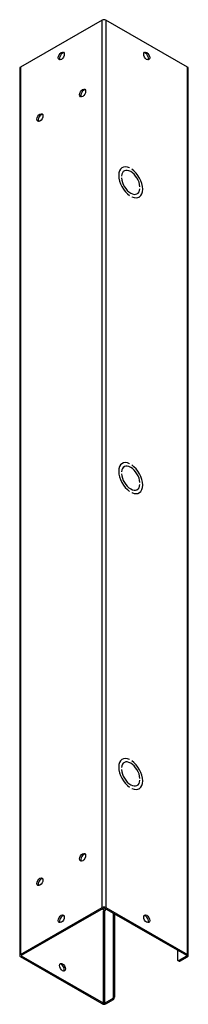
# Model space of a CAD drawing. Header units: inches. Extents: x 0 to 125, y -11 to 68.
import ezdxf

# ---------------------------------------------------------------- set-up
doc = ezdxf.new("R2010")
doc.units = ezdxf.units.IN
doc.header["$MEASUREMENT"] = 0
doc.layers.add('Visible Edges(ANSI)', color=7, linetype='Continuous', lineweight=25)
doc.layers.add('Visible Tangent Edges(ANSI)', color=7, linetype='Continuous', lineweight=25)

msp = doc.modelspace()

# ---------------------------------------------------------------- linework, layer by layer
at = {"layer": 'Visible Edges(ANSI)'}
for p, q in [((122.492, 68.356), (119.785, 66.798)), ((125.321, 66.798), (122.614, 68.356)), ((119.76, 66.763), (119.76, 37.331)), ((125.346, 37.331), (125.346, 66.763)), ((123.151, 63.461), (123.156, 63.464)), ((123.214, 63.353), (123.219, 63.356)), ((123.402, 63.456), (123.401, 63.455)), ((123.402, 63.456), (123.402, 63.455)), ((123.472, 63.415), (123.472, 63.415)), ((123.129, 63.187), (123.129, 63.187)), ((123.129, 63.122), (123.129, 63.122)), ((123.129, 63.122), (123.129, 63.122)), ((123.745, 62.832), (123.745, 62.832)), ((123.745, 62.767), (123.745, 62.767)), ((123.745, 62.767), (123.745, 62.767)), ((123.401, 62.539), (123.402, 62.539)), ((123.402, 62.539), (123.402, 62.539)), ((123.472, 62.499), (123.472, 62.499)), ((123.651, 62.595), (123.655, 62.598)), ((123.712, 62.487), (123.718, 62.49)), ((123.151, 53.651), (123.156, 53.654)), ((123.402, 53.645), (123.401, 53.645)), ((123.402, 53.645), (123.402, 53.645)), ((123.472, 53.604), (123.472, 53.604)), ((123.129, 53.377), (123.129, 53.377)), ((123.129, 53.311), (123.129, 53.311)), ((123.129, 53.311), (123.129, 53.311)), ((123.214, 53.543), (123.219, 53.546)), ((123.745, 53.022), (123.745, 53.022)), ((123.745, 52.956), (123.745, 52.956)), ((123.745, 52.956), (123.745, 52.956)), ((123.401, 52.729), (123.402, 52.729)), ((123.402, 52.729), (123.402, 52.729)), ((123.472, 52.688), (123.472, 52.688)), ((123.651, 52.785), (123.655, 52.787)), ((123.712, 52.676), (123.718, 52.679)), ((123.151, 43.84), (123.156, 43.843)), ((123.402, 43.834), (123.401, 43.834)), ((123.402, 43.834), (123.402, 43.834)), ((123.472, 43.794), (123.472, 43.794)), ((123.129, 43.566), (123.129, 43.566)), ((123.129, 43.501), (123.129, 43.501)), ((123.129, 43.501), (123.129, 43.501)), ((123.214, 43.732), (123.219, 43.735)), ((123.745, 43.211), (123.745, 43.211)), ((123.745, 43.146), (123.745, 43.146)), ((123.745, 43.146), (123.745, 43.146)), ((123.401, 42.918), (123.402, 42.918)), ((123.402, 42.918), (123.402, 42.918)), ((123.472, 42.878), (123.472, 42.878)), ((123.651, 42.974), (123.655, 42.977)), ((123.712, 42.866), (123.718, 42.869)), ((119.785, 37.366), (122.492, 38.925)), ((119.824, 37.344), (122.531, 38.902)), ((122.501, 38.885), (122.549, 38.856)), ((122.575, 38.902), (125.282, 37.344)), ((122.592, 38.892), (122.592, 38.827)), ((122.614, 38.925), (125.321, 37.366)), ((122.549, 38.856), (122.549, 38.812)), ((122.592, 38.827), (122.575, 38.817)), ((122.868, 35.977), (122.868, 38.734)), ((122.907, 35.955), (122.907, 38.711)), ((122.492, 35.737), (119.785, 37.296)), ((122.531, 35.76), (119.824, 37.318)), ((124.989, 37.512), (124.989, 37.199)), ((125.282, 37.318), (125.031, 37.174)), ((125.07, 37.152), (125.321, 37.296)), ((125.001, 37.171), (125.04, 37.149)), ((122.575, 35.76), (122.825, 35.904)), ((122.614, 35.737), (122.864, 35.881))]:
    msp.add_line(p, q, dxfattribs=at)
for centre, major_axis, ratio, start_param, end_param in [((122.553, 68.321), (0.086, 0), 0.575862, 0.785398, 2.356194), ((121.178, 67.146), (0.07, 0.122), 0.578093, 0.279911, 2.861682), ((123.928, 67.146), (0.07, -0.122), 0.578093, 0.279911, 2.861682), ((119.846, 66.763), (-0.086, 0), 0.575862, 5.497787, 6.283185), ((125.26, 66.763), (0.086, 0), 0.575862, 0, 0.785398), ((121.885, 65.918), (0.07, 0.122), 0.578093, 0.279911, 2.861682), ((120.471, 65.104), (0.07, 0.122), 0.578093, 0.279911, 2.861682), ((123.437, 62.977), (-0.281, 0.487), 0.578093, 5.588727, 8.552307), ((123.437, 62.977), (-0.281, 0.487), 0.578093, 5.588743, 8.552291), ((123.437, 62.977), (-0.218, 0.379), 0.578093, 4.020502, 6.97894), ((123.437, 62.977), (-0.218, 0.379), 0.578093, 4.020481, 6.978961), ((123.437, 62.977), (0.281, -0.487), 0.578093, 5.588743, 8.552291), ((123.437, 62.977), (0.281, -0.487), 0.578093, 5.588727, 8.552307), ((123.437, 62.977), (0.218, -0.379), 0.578093, 4.020481, 6.978961), ((123.437, 62.977), (0.218, -0.379), 0.578093, 4.020502, 6.97894), ((123.437, 53.167), (-0.281, 0.487), 0.578093, 5.588727, 8.552307), ((123.437, 53.167), (-0.281, 0.487), 0.578093, 5.588743, 8.552291), ((123.437, 53.167), (-0.218, 0.379), 0.578093, 4.020502, 6.97894), ((123.437, 53.167), (-0.218, 0.379), 0.578093, 4.020481, 6.978961), ((123.437, 53.167), (0.281, -0.487), 0.578093, 5.588743, 8.552291), ((123.437, 53.167), (0.281, -0.487), 0.578093, 5.588727, 8.552307), ((123.437, 53.167), (0.218, -0.379), 0.578093, 4.020481, 6.978961), ((123.437, 53.167), (0.218, -0.379), 0.578093, 4.020502, 6.97894), ((123.437, 43.356), (-0.281, 0.487), 0.578093, 5.588727, 8.552307), ((123.437, 43.356), (-0.281, 0.487), 0.578093, 5.588743, 8.552291), ((123.437, 43.356), (-0.218, 0.379), 0.578093, 4.020502, 6.97894), ((123.437, 43.356), (-0.218, 0.379), 0.578093, 4.020481, 6.978961), ((123.437, 43.356), (0.281, -0.487), 0.578093, 5.588743, 8.552291), ((123.437, 43.356), (0.281, -0.487), 0.578093, 5.588727, 8.552307), ((123.437, 43.356), (0.218, -0.379), 0.578093, 4.020481, 6.978961), ((123.437, 43.356), (0.218, -0.379), 0.578093, 4.020502, 6.97894), ((121.885, 40.574), (0.07, 0.122), 0.578093, 0.279911, 2.861682), ((120.471, 39.76), (0.07, 0.122), 0.578093, 0.279911, 2.861682), ((122.553, 38.89), (0.086, 0), 0.575862, 0.785398, 2.356194), ((122.553, 38.89), (0.031, 0), 0.575862, 0.785398, 2.356194), ((121.178, 38.532), (0.07, 0.122), 0.578093, 0.279911, 2.861682), ((122.553, 38.829), (-0.031, 0), 0.575862, 0.785398, 2.356194), ((123.928, 38.532), (0.07, -0.122), 0.578093, 0.279911, 2.861682), ((119.846, 37.331), (-0.086, 0), 0.575862, 5.497787, 7.068583), ((119.846, 37.331), (-0.031, 0), 0.575862, 5.497787, 7.068583), ((125.26, 37.331), (0.031, 0), 0.575862, 5.497787, 7.068583), ((125.26, 37.331), (0.086, 0), 0.575862, 5.497787, 7.068583), ((121.139, 36.925), (0.07, -0.122), 0.578093, 0.279911, 2.861682), ((125.031, 37.223), (-0.0299, -0.052), 0.578093, 5.495853, 7.06665), ((125.07, 37.201), (-0.0299, -0.052), 0.578093, 0, 0.783464), ((122.825, 35.953), (-0.0299, -0.052), 0.578093, 0.783464, 2.354261), ((122.864, 35.93), (0.0299, 0.052), 0.578093, 3.925057, 5.495853), ((122.553, 35.772), (0.086, 0), 0.575862, 3.926991, 5.497787), ((122.553, 35.772), (0.031, 0), 0.575862, 3.926991, 5.497787)]:
    msp.add_ellipse(centre, major_axis=major_axis, ratio=ratio, start_param=start_param, end_param=end_param, dxfattribs=at)
for centre, major_axis in [((121.139, 67.168), (-0.07, -0.122)), ((123.967, 67.168), (-0.07, 0.122)), ((121.846, 65.94), (-0.07, -0.122)), ((120.432, 65.126), (-0.07, -0.122)), ((121.846, 40.596), (-0.07, -0.122)), ((120.432, 39.782), (-0.07, -0.122)), ((121.139, 38.554), (-0.07, -0.122)), ((123.967, 38.554), (-0.07, 0.122)), ((121.178, 36.948), (-0.07, 0.122))]:
    msp.add_ellipse(centre, major_axis=major_axis, ratio=0.578093, dxfattribs=at)
at = {"layer": 'Visible Tangent Edges(ANSI)'}
for p, q in [((122.492, 38.925), (122.492, 68.356)), ((122.614, 68.356), (122.614, 38.925)), ((119.785, 66.798), (119.785, 37.366)), ((125.321, 37.366), (125.321, 66.798)), ((122.531, 35.76), (122.531, 38.817)), ((122.575, 38.817), (122.575, 35.76)), ((119.824, 37.344), (119.824, 37.318)), ((125.282, 37.344), (125.321, 37.366)), ((125.282, 37.318), (125.282, 37.344)), ((125.321, 37.296), (125.282, 37.318)), ((125.07, 37.152), (125.031, 37.174)), ((122.907, 35.955), (122.868, 35.977)), ((122.492, 35.737), (122.531, 35.76)), ((122.575, 35.76), (122.614, 35.737)), ((122.825, 35.904), (122.864, 35.881))]:
    msp.add_line(p, q, dxfattribs=at)

doc.saveas('drawing.dxf')
